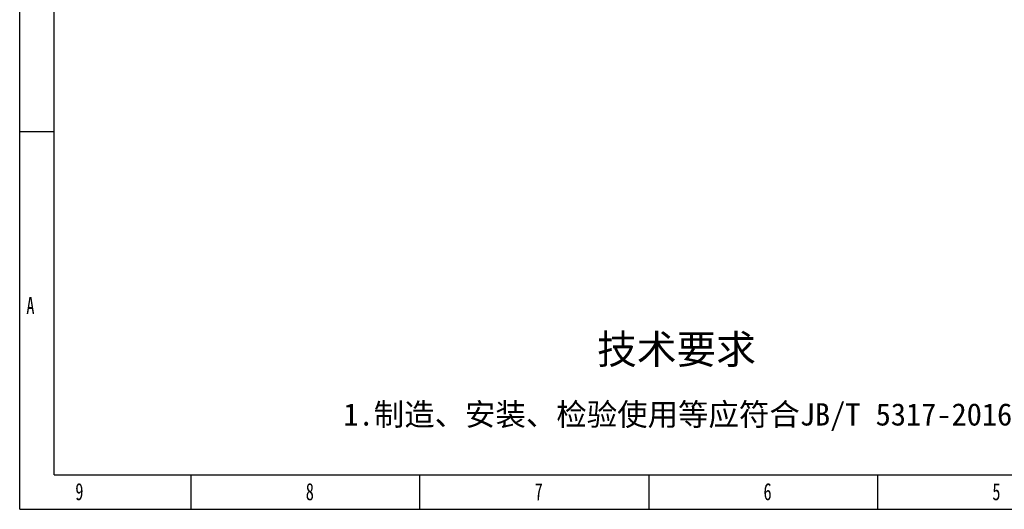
# Model space of a CAD drawing. Header units: millimetres. Extents: x -241 to 2698, y 66 to 2144.
# Tile 1 of 45: x -241 to 1180, y 66 to 772. Entities that reach past the tile are written whole.
import ezdxf

# ---------------------------------------------------------------- set-up
doc = ezdxf.new("R2010")
doc.units = ezdxf.units.MM
doc.styles.add('样式 1', font='SimSun.ttf', dxfattribs={"width": 0.7, "height": 2.5})

# ---------------------------------------------------------------- blocks, each defined once
blk = doc.blocks.new('图框')
at = {"lineweight": -3}
for p, q in [((0, 0), (0, 1603.2)), ((38.2, 38.2), (38.2, 1565)), ((38.2, 419.9), (0, 419.9)), ((38.2, 38.2), (2229.1, 38.2)), ((190.9, 0), (190.9, 38.2)), ((445.6, 0), (445.6, 38.2)), ((700.4, 38.2), (700.4, 0)), ((955.2, 38.2), (955.2, 0)), ((0, 0), (2267.3, 0))]:
    blk.add_line(p, q, dxfattribs=at)
at = {"lineweight": -3, "attachment_point": 1, "style": '样式 1'}
for s, insert, char_height, width in [('{\\fSimSun|b0|i0|c134|p2;A}', (7.4, 236.2), 19.085, 11.558), ('9', (61.9, 29.2), 19.1, 11.005), ('8', (318.5, 29.2), 19.1, 9.306), ('7', (573.3, 29.2), 19.1, 8.643), ('{\\fSimSun|b0|i0|c134|p2;6}', (828.1, 29.2), 19.085, 10.165), ('{\\fSimSun|b0|i0|c134|p2;5}', (1082.9, 29.2), 19.085, 11.005)]:
    blk.add_mtext(s, dxfattribs=dict(at, insert=insert, char_height=char_height, width=width))
at = {"lineweight": -3, "attachment_point": 1}
for s, insert, char_height, width in [('{\\fSimSun|b0|i0|c134|p2;技术要求}', (642.9, 194.2), 32.397, 267.651), ('{\\fSimSun|b0|i0|c134|p2;1.制造、安装、检验使用等应符合JB/T 5317-2016之规定}', (360.4, 118), 24.838, 962.738)]:
    blk.add_mtext(s, dxfattribs=dict(at, insert=insert, char_height=char_height, width=width))

msp = doc.modelspace()

# ---------------------------------------------------------------- block references
at = {"xscale": 1.296362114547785, "yscale": 1.296362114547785, "zscale": 1.296362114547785}
msp.add_blockref('图框', (-241.429, 65.58), dxfattribs=at)

doc.saveas('drawing.dxf')
